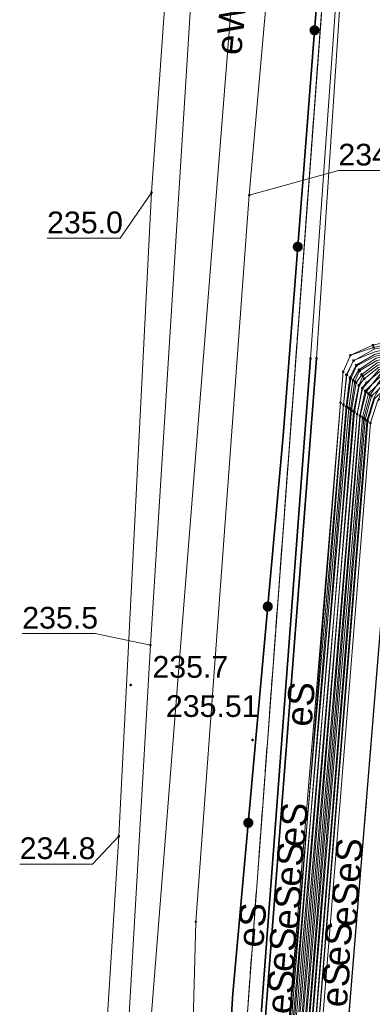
# Model space of a CAD drawing. Header units: metres. Extents: x 6603648 to 6604252, y 5739748 to 5740166.
# Tile 53 of 114: x 6603688 to 6603701, y 5740054 to 5740088. Entities that reach past the tile are written whole.
import ezdxf
from ezdxf.enums import TextEntityAlignment as Align

# ---------------------------------------------------------------- set-up
doc = ezdxf.new("R2010")
doc.units = ezdxf.units.M
doc.linetypes.add('PRZER1-1', pattern=[1, 0.5, -0.5])
doc.linetypes.add('PRZER3-1', pattern=[2, 1.5, -0.5])
doc.layers.get('0').update_dxf_attribs({"linetype": 'CONTINUOUS'})
for name, color, linetype, lineweight, true_color in [('GESDZI', 7, 'CONTINUOUS', 18, 0x008000), ('GESUZY', 7, 'CONTINUOUS', 18, 0x008000), ('GSLKOG', 7, 'CONTINUOUS', 35, 0x0a0909), ('GSLKRW', 7, 'CONTINUOUS', 25, 0x0a0909), ('GSPPRB', 7, 'CONTINUOUS', 18, 0x0a0909), ('GSPWPN', 7, 'CONTINUOUS', 13, 0x0a0909), ('GSPWPN_O', 7, 'CONTINUOUS', 13, 0x0a0909), ('GSPWPS', 7, 'CONTINUOUS', 13, 0x0a0909), ('GSPWPS_O', 7, 'CONTINUOUS', 13, 0x0a0909), ('GSSKOA', 7, 'CONTINUOUS', 18, 0x0a0909), ('GULEOR', 1, 'CONTINUOUS', 35, 0xff0000), ('GULESN', 1, 'CONTINUOUS', 18, 0xff0000), ('GULESN_O', 1, 'CONTINUOUS', 18, 0xff0000), ('GULEWN', 1, 'CONTINUOUS', 18, 0xff0000), ('GULEWN_O', 1, 'CONTINUOUS', 18, 0xff0000), ('GULTPR', 7, 'CONTINUOUS', 18, 0xff9100)]:
    doc.layers.add(name, color=color, linetype=linetype, lineweight=lineweight, true_color=true_color)
for name, color, linetype, true_color in [('GUPESH', 1, 'CONTINUOUS', 0xff0000), ('GUPESH_O', 1, 'CONTINUOUS', 0xff0000), ('GUPTSH', 7, 'CONTINUOUS', 0xff9100), ('GUPTSH_O', 7, 'CONTINUOUS', 0xff9100)]:
    doc.layers.add(name, color=color, linetype=linetype, true_color=true_color)
doc.styles.add('Arial', font='arial.ttf')

# ---------------------------------------------------------------- blocks, each defined once
blk = doc.blocks.new('GSPPRB0')
at = {"color": 0, "lineweight": 18}
blk.add_lwpolyline([(-0.007955, 0.0225), (0.007955, 0.0225), (0.0225, 0.007955), (0.0225, -0.007955), (0.007955, -0.0225), (-0.007955, -0.0225), (-0.0225, -0.007955), (-0.0225, 0.007955)], close=True, dxfattribs=at)
blk = doc.blocks.new('GUPESH1')
blk.add_hatch(color=0).paths.add_polyline_path([(0, 0.045), (-0.011647, 0.043467), (-0.0225, 0.038971), (-0.03182, 0.03182), (-0.038971, 0.0225), (-0.043467, 0.011647), (-0.045, 0), (-0.043467, -0.011647), (-0.038971, -0.0225), (-0.03182, -0.03182), (-0.0225, -0.038971), (-0.011647, -0.043467), (0, -0.045), (0.011647, -0.043467), (0.0225, -0.038971), (0.03182, -0.03182), (0.038971, -0.0225), (0.043467, -0.011647), (0.045, 0), (0.043467, 0.011647), (0.038971, 0.0225), (0.03182, 0.03182), (0.0225, 0.038971), (0.011647, 0.043467)])
blk = doc.blocks.new('GUPTSH1')
blk.add_hatch(color=0).paths.add_polyline_path([(0, 0.045), (-0.011647, 0.043467), (-0.0225, 0.038971), (-0.03182, 0.03182), (-0.038971, 0.0225), (-0.043467, 0.011647), (-0.045, 0), (-0.043467, -0.011647), (-0.038971, -0.0225), (-0.03182, -0.03182), (-0.0225, -0.038971), (-0.011647, -0.043467), (0, -0.045), (0.011647, -0.043467), (0.0225, -0.038971), (0.03182, -0.03182), (0.038971, -0.0225), (0.043467, -0.011647), (0.045, 0), (0.043467, 0.011647), (0.038971, 0.0225), (0.03182, 0.03182), (0.0225, 0.038971), (0.011647, 0.043467)])
blk = doc.blocks.new('GSPWPS1')
blk.add_hatch(color=0).paths.add_polyline_path([(0, 0.045), (-0.011647, 0.043467), (-0.0225, 0.038971), (-0.03182, 0.03182), (-0.038971, 0.0225), (-0.043467, 0.011647), (-0.045, 0), (-0.043467, -0.011647), (-0.038971, -0.0225), (-0.03182, -0.03182), (-0.0225, -0.038971), (-0.011647, -0.043467), (0, -0.045), (0.011647, -0.043467), (0.0225, -0.038971), (0.03182, -0.03182), (0.038971, -0.0225), (0.043467, -0.011647), (0.045, 0), (0.043467, 0.011647), (0.038971, 0.0225), (0.03182, 0.03182), (0.0225, 0.038971), (0.011647, 0.043467)])
blk = doc.blocks.new('GSPWPN1')
blk.add_hatch(color=0).paths.add_polyline_path([(0, 0.045), (-0.011647, 0.043467), (-0.0225, 0.038971), (-0.03182, 0.03182), (-0.038971, 0.0225), (-0.043467, 0.011647), (-0.045, 0), (-0.043467, -0.011647), (-0.038971, -0.0225), (-0.03182, -0.03182), (-0.0225, -0.038971), (-0.011647, -0.043467), (0, -0.045), (0.011647, -0.043467), (0.0225, -0.038971), (0.03182, -0.03182), (0.038971, -0.0225), (0.043467, -0.011647), (0.045, 0), (0.043467, 0.011647), (0.038971, 0.0225), (0.03182, 0.03182), (0.0225, 0.038971), (0.011647, 0.043467)])
blk = doc.blocks.new('GSLKOG2')
blk.add_hatch(color=0).paths.add_polyline_path([(0, 0.175), (-0.045293, 0.169037), (-0.0875, 0.151554), (-0.123744, 0.123744), (-0.151554, 0.0875), (-0.169037, 0.045293), (-0.175, 0), (-0.169037, -0.045293), (-0.151554, -0.0875), (-0.123744, -0.123744), (-0.0875, -0.151554), (-0.045293, -0.169037), (0, -0.175), (0.045293, -0.169037), (0.0875, -0.151554), (0.123744, -0.123744), (0.151554, -0.0875), (0.169037, -0.045293), (0.175, 0), (0.169037, 0.045293), (0.151554, 0.0875), (0.123744, 0.123744), (0.0875, 0.151554), (0.045293, 0.169037)])

msp = doc.modelspace()

# ---------------------------------------------------------------- linework, layer by layer
at = {"layer": 'GESDZI', "color": 96, "linetype": 'Continuous', "lineweight": 18, "true_color": 0x008000}
msp.add_line((6603692.92, 5740008.31), (6603701.36, 5740122.17), dxfattribs=at)
msp.add_lwpolyline([(6603704.324, 5740160.549), (6603701.36, 5740122.17), (6603692.92, 5740008.31), (6603701.42, 5739966.51), (6603701.39, 5739966.18), (6603691.714, 5739863.768)], dxfattribs=at)
at = {"layer": 'GESUZY', "color": 96, "linetype": 'PRZER1-1', "lineweight": 18, "true_color": 0x008000}
for points in [[(6603704.324, 5740160.549), (6603703.109, 5740144.81), (6603701.36, 5740122.17), (6603692.92, 5740008.31), (6603701.42, 5739966.51), (6603701.39, 5739966.18), (6603691.714, 5739863.768)], [(6603701.42, 5739966.51), (6603692.92, 5740008.31), (6603701.36, 5740122.17), (6603702.62, 5740123.39), (6603703.24, 5740124.01), (6603705.45, 5740125.02), (6603715.21, 5740131.65), (6603718.41, 5740131.44), (6603733.38, 5740130.47), (6603751.71, 5740129.25), (6603802.42, 5740125.83), (6603812.44, 5740125.15), (6603870.28, 5740121.29), (6603907.39, 5740118.81), (6603945.5, 5740116.26), (6603974.25, 5740114.35), (6604018.05, 5740111.43), (6604045.72, 5740109.58), (6604090.22, 5740106.61)]]:
    msp.add_lwpolyline(points, dxfattribs=at)
at = {"layer": 'GSLKOG', "color": 18, "linetype": 'Continuous', "lineweight": 35, "true_color": 0x0a0909}
msp.add_lwpolyline([(6603719.265, 5739878.713), (6603713.74, 5739905.82), (6603710.886, 5739920.094), (6603709.692, 5739926.138), (6603706.943, 5739939.546), (6603702.52, 5739961.061), (6603698.684, 5739980.298), (6603695.151, 5739996.89), (6603692.923, 5740008.238), (6603693.465, 5740018.621), (6603694.366, 5740032.062), (6603695.773, 5740054.164), (6603697.507, 5740073.423), (6603699.096, 5740093.969), (6603701.35, 5740122.08)], dxfattribs=at)
at = {"layer": 'GSLKRW', "color": 18, "linetype": 'Continuous', "lineweight": 25, "true_color": 0x0a0909}
msp.add_lwpolyline([(6603719.623, 5739907.764), (6603719.37, 5739910.02), (6603718.01, 5739918.93), (6603716.84, 5739924.9, 0.18154), (6603714.02, 5739930.19, -0.269275), (6603711.34, 5739939.4, 0.039751), (6603711.22, 5739941.45), (6603709.62, 5739949.73), (6603696.41, 5740012.1), (6603705.1, 5740118.58), (6603708.8, 5740118.29), (6603704.84, 5740070.9), (6603702.4, 5740041.46), (6603700.14, 5740012.41), (6603713.04, 5739950.38, 0.051914), (6603714.01, 5739946.48, 0.188776), (6603715.42, 5739945.03, 0.298634), (6603717.12, 5739945.95), (6603717.71, 5739946.86), (6603718.42, 5739947.99), (6603718.75, 5739939.7)], format="xyb", dxfattribs=at)
at = {"layer": 'GSSKOA', "color": 18, "linetype": 'PRZER3-1', "lineweight": 18, "true_color": 0x0a0909}
msp.add_lwpolyline([(6603700.14, 5740012.41), (6603702.4, 5740041.46), (6603704.84, 5740070.9), (6603708.8, 5740118.29), (6603705.1, 5740118.58), (6603696.41, 5740012.1), (6603709.62, 5739949.73), (6603713.04, 5739950.38)], close=True, dxfattribs=at)
at = {"layer": 'GULEOR', "color": 1, "linetype": 'Continuous', "lineweight": 35, "true_color": 0xff0000}
for points in [[(6603698.45, 5740076.1), (6603695.76, 5740040.28)], [(6603698.66, 5740076.1), (6603695.88, 5740040.31)]]:
    msp.add_lwpolyline(points, dxfattribs=at)
at = {"layer": 'GULESN', "color": 1, "linetype": 'Continuous', "lineweight": 18, "true_color": 0xff0000}
for points in [[(6603717.379, 5739884.591), (6603713.813, 5739902.234), (6603709.2, 5739924.766), (6603703.779, 5739951.216), (6603698.635, 5739976.702), (6603693.794, 5740000.208), (6603692.136, 5740008.341), (6603692.544, 5740022.334), (6603693.234, 5740031.742), (6603693.839, 5740040.002), (6603694.116, 5740042.536), (6603694.195, 5740045.472), (6603694.487, 5740056.643), (6603696.338, 5740081.74), (6603699.047, 5740112.527), (6603699.215, 5740123.042), (6603699.938, 5740134.181), (6603701.7, 5740153.306), (6603702.115, 5740159.049)], [(6603698.6, 5739971.8), (6603695.46, 5739988.24), (6603694.5, 5739989.78), (6603693.18, 5739992.07), (6603692.66, 5739994.23), (6603691.23, 5740000.55), (6603689.86, 5740008.58), (6603690.62, 5740031.78), (6603690.87, 5740044.5), (6603691.83, 5740059.6), (6603692.96, 5740081.83), (6603694.66, 5740105.96), (6603696.77, 5740129.76), (6603698.78, 5740150.92), (6603699.372, 5740157.185)], [(6603717.95, 5740088.84), (6603717.44, 5740089.18), (6603717.18, 5740089.17), (6603716.65, 5740088.93), (6603716.22, 5740088.64), (6603715.38, 5740088.52), (6603707.71, 5740089.13), (6603701.87, 5740089.62), (6603700.58, 5740089.63), (6603699.93, 5740089.48), (6603699.54, 5740089.07), (6603699.33, 5740088.4), (6603698.45, 5740076.1), (6603695.76, 5740040.28), (6603695.51, 5740027.84), (6603695.52, 5740020.39), (6603695.12, 5740014.3), (6603694.93, 5740012.81), (6603694.94, 5740011.25), (6603697.72, 5739997.29), (6603698.03, 5739996.12), (6603697.97, 5739995.1)], [(6603716.93, 5740087.32), (6603716.43, 5740087.66), (6603716.14, 5740087.86), (6603715.22, 5740088.23), (6603707.7, 5740088.97), (6603701.88, 5740089.53), (6603700.53, 5740089.52), (6603699.9, 5740089.27), (6603699.61, 5740088.98), (6603699.48, 5740088.47), (6603698.66, 5740076.1), (6603695.88, 5740040.31), (6603695.74, 5740027.6), (6603695.62, 5740020.36), (6603695.36, 5740014.2), (6603695.17, 5740012.83), (6603695.16, 5740011.14), (6603697.85, 5739997.33), (6603698.42, 5739995.86), (6603698.05, 5739994.71)], [(6603713.16, 5740081.69), (6603712.69, 5740081.99), (6603712.27, 5740082.28), (6603711.71, 5740082.15), (6603711.17, 5740081.3), (6603707.86, 5740078.41), (6603706.99, 5740077.92), (6603705.91, 5740077.61), (6603700.65, 5740076.42), (6603699.94, 5740076.02), (6603699.69, 5740075.54), (6603699.59, 5740074.51), (6603697.05, 5740045.28), (6603696.89, 5740043.98), (6603697.07, 5740041.36), (6603700.91, 5740034.48), (6603701.74, 5740033), (6603702.09, 5740029.44), (6603702.28, 5740027.57), (6603701.34, 5740014.76), (6603701.5, 5740011.5)], [(6603713.26, 5740081.83), (6603712.77, 5740082.15), (6603712.24, 5740082.53), (6603711.66, 5740082.28), (6603711.05, 5740081.42), (6603707.76, 5740078.55), (6603706.91, 5740078.07), (6603705.88, 5740077.77), (6603700.61, 5740076.56), (6603699.83, 5740076.21), (6603699.58, 5740075.64), (6603699.49, 5740074.57), (6603697.05, 5740045.28)], [(6603712.95, 5740081.38), (6603712.46, 5740081.7), (6603711.88, 5740081.75), (6603711.29, 5740081.18), (6603707.96, 5740078.27), (6603707.07, 5740077.77), (6603705.94, 5740077.44), (6603700.69, 5740076.25), (6603700.03, 5740075.87), (6603699.81, 5740075.44), (6603699.68, 5740074.44), (6603697.16, 5740045.28), (6603697.01, 5740043.97), (6603697.2, 5740041.51), (6603701.07, 5740034.57), (6603701.92, 5740033.03), (6603702.22, 5740029.44), (6603702.4, 5740027.57), (6603701.43, 5740014.73), (6603701.59, 5740011.48), (6603702.08, 5740008.43), (6603703.77, 5740000.39), (6603708.6, 5739977.65), (6603709.69, 5739973.13)], [(6603712.86, 5740081.24), (6603712.36, 5740081.57), (6603711.95, 5740081.58), (6603711.41, 5740081.06), (6603708.07, 5740078.12), (6603707.14, 5740077.61), (6603705.96, 5740077.27), (6603700.72, 5740076.11), (6603700.12, 5740075.71), (6603699.92, 5740075.35), (6603699.78, 5740074.38), (6603697.27, 5740045.28), (6603697.14, 5740043.96), (6603697.33, 5740041.65), (6603701.23, 5740034.65), (6603702.07, 5740033.05), (6603702.35, 5740029.44), (6603702.53, 5740027.56), (6603701.53, 5740014.7), (6603701.68, 5740011.47), (6603702.17, 5740008.41), (6603703.85, 5740000.4), (6603708.68, 5739977.68), (6603709.83, 5739973.2)], [(6603712.61, 5740080.86), (6603712.11, 5740081.19), (6603711.82, 5740081.1), (6603708.23, 5740078.08), (6603707.4, 5740077.65), (6603705.89, 5740077.7), (6603700.63, 5740076.48), (6603699.83, 5740076.21), (6603699.58, 5740075.64), (6603699.49, 5740074.57), (6603697.16, 5740045.28), (6603697.01, 5740043.97), (6603697.2, 5740041.51), (6603701.07, 5740034.57), (6603701.92, 5740033.03), (6603702.21, 5740029.44), (6603702.16, 5740027.58), (6603701.25, 5740014.79), (6603701.41, 5740011.51), (6603701.9, 5740008.46), (6603703.61, 5740000.36), (6603708.42, 5739977.61), (6603708.91, 5739974.33)], [(6603712.53, 5740080.74), (6603712.05, 5740081.06), (6603711.82, 5740081.1), (6603708.23, 5740078.08), (6603707.4, 5740077.65), (6603705.89, 5740077.7), (6603700.63, 5740076.48), (6603699.83, 5740076.21), (6603699.58, 5740075.64), (6603699.49, 5740074.57), (6603697.16, 5740045.28), (6603697.01, 5740043.97), (6603697.2, 5740041.51), (6603701.07, 5740034.57), (6603701.92, 5740033.03), (6603702.21, 5740029.44), (6603702.16, 5740027.58), (6603701.25, 5740014.79), (6603701.41, 5740011.51), (6603701.9, 5740008.46), (6603703.61, 5740000.36), (6603708.42, 5739977.61), (6603708.91, 5739974.33)], [(6603712.28, 5740080.37), (6603711.78, 5740080.71), (6603711.42, 5740080.58), (6603708.4, 5740078.03), (6603707.53, 5740077.54), (6603705.92, 5740077.53), (6603700.67, 5740076.33), (6603699.94, 5740076.03), (6603699.71, 5740075.53), (6603699.59, 5740074.5), (6603697.27, 5740045.28), (6603697.14, 5740043.96), (6603697.33, 5740041.65), (6603701.23, 5740034.65), (6603702.07, 5740033.05), (6603702.33, 5740029.44), (6603702.28, 5740027.57), (6603701.34, 5740014.76), (6603701.49, 5740011.5), (6603701.98, 5740008.45), (6603703.69, 5740000.38), (6603704.04, 5739998.51)], [(6603712.2, 5740080.25), (6603711.69, 5740080.59), (6603711.42, 5740080.58), (6603708.4, 5740078.03), (6603707.53, 5740077.54), (6603705.92, 5740077.53), (6603700.67, 5740076.33), (6603699.94, 5740076.03), (6603699.71, 5740075.53), (6603699.59, 5740074.5), (6603697.27, 5740045.28), (6603697.14, 5740043.96), (6603697.33, 5740041.65), (6603701.23, 5740034.65), (6603702.07, 5740033.05), (6603702.33, 5740029.44), (6603702.28, 5740027.57), (6603701.34, 5740014.76), (6603701.49, 5740011.5), (6603701.98, 5740008.45), (6603703.69, 5740000.38), (6603704.04, 5739998.51)], [(6603711.95, 5740079.87), (6603711.46, 5740080.2), (6603711.07, 5740080.11), (6603708.56, 5740077.99), (6603707.65, 5740077.42), (6603705.95, 5740077.36), (6603700.7, 5740076.18), (6603700.04, 5740075.85), (6603699.84, 5740075.41), (6603699.71, 5740074.42), (6603697.39, 5740045.29), (6603697.26, 5740043.94), (6603697.46, 5740041.79), (6603701.39, 5740034.74), (6603702.23, 5740033.07), (6603702.45, 5740029.44), (6603702.39, 5740027.57), (6603701.42, 5740014.73), (6603701.57, 5740011.48), (6603702.06, 5740008.43), (6603708.58, 5739977.65), (6603709.02, 5739974.37)], [(6603711.87, 5740079.76), (6603711.37, 5740080.09), (6603711.07, 5740080.11), (6603708.56, 5740077.99), (6603707.65, 5740077.42), (6603705.95, 5740077.36), (6603700.7, 5740076.18), (6603700.04, 5740075.85), (6603699.84, 5740075.41), (6603699.71, 5740074.42), (6603697.39, 5740045.29), (6603697.26, 5740043.94), (6603697.46, 5740041.79), (6603701.39, 5740034.74), (6603702.23, 5740033.07), (6603702.45, 5740029.44), (6603702.39, 5740027.57), (6603701.42, 5740014.73), (6603701.57, 5740011.48), (6603702.06, 5740008.43), (6603708.58, 5739977.65), (6603709.02, 5739974.37)], [(6603711.64, 5740079.41), (6603711.13, 5740079.75), (6603710.74, 5740079.67), (6603708.72, 5740077.95), (6603707.78, 5740077.3), (6603705.98, 5740077.18), (6603700.74, 5740076.03), (6603700.15, 5740075.67), (6603699.98, 5740075.3), (6603699.83, 5740074.34), (6603697.51, 5740045.29), (6603697.39, 5740043.93), (6603697.59, 5740041.93), (6603701.55, 5740034.82), (6603702.39, 5740033.1), (6603702.57, 5740029.44), (6603702.51, 5740027.57), (6603701.51, 5740014.71), (6603701.65, 5740011.47), (6603702.14, 5740008.42), (6603708.66, 5739977.67), (6603709.94, 5739975.63)], [(6603711.56, 5740079.29), (6603711.06, 5740079.62), (6603710.74, 5740079.67), (6603708.72, 5740077.95), (6603707.78, 5740077.3), (6603705.98, 5740077.18), (6603700.74, 5740076.03), (6603700.15, 5740075.67), (6603699.98, 5740075.3), (6603699.83, 5740074.34), (6603697.51, 5740045.29), (6603697.39, 5740043.93), (6603697.59, 5740041.93), (6603701.55, 5740034.82), (6603702.39, 5740033.1), (6603702.57, 5740029.44), (6603702.51, 5740027.57), (6603701.51, 5740014.71), (6603701.65, 5740011.47), (6603702.14, 5740008.42), (6603708.66, 5739977.67), (6603709.94, 5739975.63)], [(6603711.3, 5740078.9), (6603710.82, 5740079.22), (6603710.36, 5740079.18), (6603708.89, 5740077.9), (6603707.9, 5740077.19), (6603706.01, 5740077.01), (6603700.78, 5740075.87), (6603700.26, 5740075.49), (6603700.12, 5740075.17), (6603699.94, 5740074.26), (6603697.63, 5740045.29), (6603697.52, 5740043.92), (6603697.71, 5740042.08), (6603701.7, 5740034.91), (6603702.55, 5740033.12), (6603702.69, 5740029.43), (6603702.63, 5740027.56), (6603701.59, 5740014.68), (6603701.73, 5740011.46), (6603702.21, 5740008.4), (6603708.73, 5739977.69), (6603709.99, 5739975.91)], [(6603711.21, 5740078.77), (6603710.74, 5740079.08), (6603710.36, 5740079.18), (6603708.89, 5740077.9), (6603707.9, 5740077.19), (6603706.01, 5740077.01), (6603700.78, 5740075.87), (6603700.26, 5740075.49), (6603700.12, 5740075.17), (6603699.94, 5740074.26), (6603697.63, 5740045.29), (6603697.52, 5740043.92), (6603697.71, 5740042.08), (6603701.7, 5740034.91), (6603702.55, 5740033.12), (6603702.69, 5740029.43), (6603702.63, 5740027.56), (6603701.59, 5740014.68), (6603701.73, 5740011.46), (6603702.21, 5740008.4), (6603708.73, 5739977.69), (6603709.99, 5739975.91)], [(6603710.96, 5740078.4), (6603710.48, 5740078.72), (6603710, 5740078.7), (6603709.05, 5740077.86), (6603708.02, 5740077.07), (6603706.03, 5740076.87), (6603700.82, 5740075.72), (6603700.25, 5740075.06), (6603700.06, 5740074.18), (6603697.75, 5740045.29), (6603697.65, 5740043.9), (6603697.85, 5740042.22), (6603701.86, 5740034.99), (6603702.71, 5740033.15), (6603702.81, 5740029.43), (6603702.74, 5740027.56), (6603701.68, 5740014.65), (6603701.8, 5740011.45), (6603702.29, 5740008.39), (6603704.09, 5740000.44), (6603704.07, 5739998.57)], [(6603710.87, 5740078.27), (6603710.39, 5740078.59), (6603710, 5740078.7), (6603709.05, 5740077.86), (6603708.02, 5740077.07), (6603706.03, 5740076.87), (6603700.82, 5740075.72), (6603700.25, 5740075.06), (6603700.06, 5740074.18), (6603697.75, 5740045.29), (6603697.65, 5740043.9), (6603697.85, 5740042.22), (6603701.86, 5740034.99), (6603702.71, 5740033.15), (6603702.81, 5740029.43), (6603702.74, 5740027.56), (6603701.68, 5740014.65), (6603701.8, 5740011.45), (6603702.29, 5740008.39), (6603704.09, 5740000.44), (6603704.07, 5739998.57)], [(6603710.59, 5740077.84), (6603710.1, 5740078.16), (6603709.59, 5740078.16), (6603709.22, 5740077.81), (6603708.15, 5740076.95), (6603706.06, 5740076.71), (6603700.86, 5740075.56), (6603700.38, 5740074.95), (6603700.17, 5740074.11), (6603697.87, 5740045.29), (6603697.78, 5740043.89), (6603697.98, 5740042.37), (6603702.02, 5740035.07), (6603702.87, 5740033.17), (6603702.93, 5740029.43), (6603702.86, 5740027.55), (6603701.76, 5740014.62), (6603701.88, 5740011.43), (6603702.37, 5740008.37), (6603708.89, 5739977.73), (6603710.05, 5739976.2)], [(6603710.5, 5740077.7), (6603710.01, 5740078.03), (6603709.59, 5740078.16), (6603709.22, 5740077.81), (6603708.15, 5740076.95), (6603706.06, 5740076.71), (6603700.86, 5740075.56), (6603700.38, 5740074.95), (6603700.17, 5740074.11), (6603697.87, 5740045.29), (6603697.78, 5740043.89), (6603697.98, 5740042.37), (6603702.02, 5740035.07), (6603702.87, 5740033.17), (6603702.93, 5740029.43), (6603702.86, 5740027.55), (6603701.76, 5740014.62), (6603701.88, 5740011.43), (6603702.37, 5740008.37), (6603708.89, 5739977.73), (6603710.05, 5739976.2)], [(6603710.25, 5740077.34), (6603709.76, 5740077.67), (6603709.23, 5740077.69), (6603709.02, 5740077.5), (6603708.27, 5740076.84), (6603706.08, 5740076.55), (6603700.9, 5740075.41), (6603700.51, 5740074.84), (6603700.29, 5740074.03), (6603697.99, 5740045.3), (6603697.91, 5740043.88), (6603698.11, 5740042.52), (6603702.18, 5740035.16), (6603703.02, 5740033.19), (6603703.05, 5740029.43), (6603702.98, 5740027.55), (6603701.85, 5740014.59), (6603701.96, 5740011.42), (6603702.45, 5740008.36), (6603708.97, 5739977.75), (6603710.1, 5739976.48)], [(6603710.17, 5740077.21), (6603709.68, 5740077.54), (6603709.23, 5740077.69), (6603709.02, 5740077.5), (6603708.27, 5740076.84), (6603706.08, 5740076.55), (6603700.9, 5740075.41), (6603700.51, 5740074.84), (6603700.29, 5740074.03), (6603697.99, 5740045.3), (6603697.91, 5740043.88), (6603698.11, 5740042.52), (6603702.18, 5740035.16), (6603703.02, 5740033.19), (6603703.05, 5740029.43), (6603702.98, 5740027.55), (6603701.85, 5740014.59), (6603701.96, 5740011.42), (6603702.45, 5740008.36), (6603708.97, 5739977.75), (6603710.1, 5739976.48)], [(6603709.98, 5740076.94), (6603709.46, 5740077.29), (6603707.89, 5740077.27), (6603706.86, 5740077.19), (6603705.99, 5740077.12), (6603700.76, 5740075.95), (6603700.22, 5740075.55), (6603700.03, 5740075.26), (6603699.87, 5740074.31), (6603697.39, 5740045.29), (6603697.26, 5740043.94), (6603697.46, 5740041.79), (6603701.39, 5740034.74), (6603702.23, 5740033.07), (6603702.48, 5740029.44), (6603702.65, 5740027.56), (6603701.62, 5740014.67), (6603701.77, 5740011.45), (6603702.25, 5740008.4), (6603703.93, 5740000.42), (6603708.77, 5739977.7), (6603709.97, 5739973.28)], [(6603709.9, 5740076.81), (6603709.36, 5740077.17), (6603707.87, 5740077.1), (6603706.85, 5740077.01), (6603706.02, 5740076.96), (6603700.8, 5740075.79), (6603700.31, 5740075.4), (6603700.13, 5740075.17), (6603699.97, 5740074.25), (6603697.51, 5740045.29), (6603697.39, 5740043.93), (6603697.59, 5740041.93), (6603701.55, 5740034.82), (6603702.39, 5740033.1), (6603702.61, 5740029.44), (6603702.77, 5740027.56), (6603701.71, 5740014.64), (6603701.85, 5740011.44), (6603702.34, 5740008.38), (6603704.01, 5740000.43), (6603708.86, 5739977.72), (6603710.12, 5739973.35)], [(6603709.68, 5740076.48), (6603709.15, 5740076.84), (6603707.82, 5740076.92), (6603706.84, 5740076.84), (6603706.04, 5740076.8), (6603700.84, 5740075.64), (6603700.39, 5740075.27), (6603700.24, 5740075.08), (6603700.06, 5740074.18), (6603697.63, 5740045.29), (6603697.52, 5740043.92), (6603697.71, 5740042.08), (6603701.7, 5740034.91), (6603702.55, 5740033.12), (6603702.74, 5740029.44), (6603702.9, 5740027.55), (6603701.8, 5740014.61), (6603701.94, 5740011.42), (6603702.43, 5740008.36), (6603704.1, 5740000.44), (6603708.95, 5739977.75), (6603710.26, 5739973.42)], [(6603709.59, 5740076.35), (6603709.1, 5740076.68), (6603707.79, 5740076.75), (6603706.84, 5740076.69), (6603706.07, 5740076.64), (6603700.88, 5740075.49), (6603700.34, 5740074.98), (6603700.16, 5740074.12), (6603697.75, 5740045.29), (6603697.65, 5740043.9), (6603697.85, 5740042.22), (6603701.86, 5740034.99), (6603702.71, 5740033.15), (6603702.87, 5740029.44), (6603703.02, 5740027.55), (6603701.9, 5740014.58), (6603702.03, 5740011.41), (6603702.52, 5740008.35), (6603704.17, 5740000.45), (6603709.03, 5739977.77), (6603709.4, 5739972.99), (6603709.34, 5739971.93)], [(6603709.13, 5740075.66), (6603708.59, 5740076.02), (6603707.7, 5740076.39), (6603706.83, 5740076.53), (6603706.1, 5740076.47), (6603700.92, 5740075.33), (6603700.45, 5740074.89), (6603700.25, 5740074.06), (6603697.87, 5740045.29), (6603697.78, 5740043.89), (6603697.98, 5740042.37), (6603702.02, 5740035.07), (6603702.87, 5740033.17), (6603703, 5740029.44), (6603703.14, 5740027.54), (6603701.98, 5740014.55), (6603702.12, 5740011.4), (6603702.61, 5740008.33), (6603704.25, 5740000.47), (6603709.12, 5739977.79), (6603709.57, 5739973.07), (6603709.48, 5739971.87)], [(6603709.06, 5740075.55), (6603708.52, 5740075.91), (6603707.67, 5740076.22), (6603706.82, 5740076.37), (6603706.12, 5740076.3), (6603700.95, 5740075.17), (6603700.56, 5740074.8), (6603700.34, 5740073.99), (6603697.99, 5740045.3), (6603697.91, 5740043.88), (6603698.11, 5740042.52), (6603702.18, 5740035.16), (6603703.02, 5740033.19), (6603703.13, 5740029.44), (6603703.27, 5740027.54), (6603702.08, 5740014.52), (6603702.21, 5740011.38), (6603702.7, 5740008.31), (6603704.33, 5740000.48), (6603709.21, 5739977.81), (6603709.74, 5739973.16), (6603709.61, 5739971.8)], [(6603708.55, 5740074.79), (6603708.05, 5740075.12), (6603707.62, 5740075.56), (6603706.89, 5740076.02), (6603706.11, 5740076.39), (6603700.93, 5740075.24), (6603700.64, 5740074.73), (6603700.4, 5740073.95), (6603698.11, 5740045.3), (6603698.04, 5740043.86), (6603698.25, 5740042.67), (6603702.35, 5740035.25), (6603703.18, 5740033.22), (6603703.17, 5740029.43), (6603703.09, 5740027.54), (6603701.93, 5740014.56), (6603702.04, 5740011.41), (6603702.53, 5740008.34), (6603709.04, 5739977.77), (6603710.4, 5739973.49), (6603710.17, 5739971.52)], [(6603708.85, 5740075.24), (6603708.35, 5740075.58), (6603707.63, 5740076.05), (6603706.81, 5740076.2), (6603706.15, 5740076.14), (6603700.99, 5740075.01), (6603700.66, 5740074.71), (6603700.43, 5740073.93), (6603698.11, 5740045.3), (6603698.04, 5740043.86), (6603698.25, 5740042.67), (6603702.35, 5740035.25), (6603703.18, 5740033.22), (6603703.26, 5740029.44), (6603703.39, 5740027.53), (6603702.17, 5740014.49), (6603702.3, 5740011.37), (6603702.78, 5740008.3), (6603704.41, 5740000.49), (6603709.29, 5739977.84), (6603709.91, 5739973.24), (6603709.74, 5739971.74)], [(6603708.46, 5740074.65), (6603707.95, 5740074.99), (6603707.5, 5740075.41), (6603706.79, 5740075.86), (6603706.14, 5740076.22), (6603700.97, 5740075.09), (6603700.77, 5740074.62), (6603700.52, 5740073.87), (6603698.23, 5740045.3), (6603698.17, 5740043.85), (6603698.38, 5740042.82), (6603702.47, 5740035.31), (6603703.34, 5740033.24), (6603703.29, 5740029.43), (6603703.21, 5740027.54), (6603702.02, 5740014.54), (6603702.12, 5740011.4), (6603702.61, 5740008.33), (6603709.12, 5739977.79), (6603710.58, 5739973.58), (6603710.3, 5739971.46)], [(6603708.76, 5740075.1), (6603708.28, 5740075.42), (6603707.59, 5740075.88), (6603706.8, 5740076.03), (6603706.18, 5740075.97), (6603701.03, 5740074.86), (6603700.77, 5740074.62), (6603700.52, 5740073.87), (6603698.23, 5740045.3), (6603698.17, 5740043.85), (6603698.38, 5740042.82), (6603702.47, 5740035.31), (6603703.34, 5740033.24), (6603703.39, 5740029.44), (6603703.51, 5740027.53), (6603702.26, 5740014.46), (6603702.39, 5740011.35), (6603702.85, 5740008.29), (6603704.5, 5740000.51), (6603709.38, 5739977.86), (6603710.08, 5739973.33), (6603709.87, 5739971.67)], [(6603699.49, 5740074.57), (6603697.05, 5740045.28), (6603696.89, 5740043.98), (6603697.07, 5740041.36), (6603700.91, 5740034.48), (6603701.74, 5740033), (6603702.09, 5740029.44), (6603702.16, 5740027.58)]]:
    msp.add_lwpolyline(points, dxfattribs=at)
at = {"layer": 'GULEWN', "color": 1, "linetype": 'Continuous', "lineweight": 18, "true_color": 0xff0000}
msp.add_line((6603692.25, 5740044.46), (6603698.794, 5740127.242), dxfattribs=at)
at = {"layer": 'GULTPR', "color": 30, "linetype": 'Continuous', "lineweight": 18, "true_color": 0xff9100}
msp.add_lwpolyline([(6603700.587, 5740158.011), (6603700.37, 5740155.39), (6603696.76, 5740119.3), (6603694.75, 5740095.41), (6603692.92, 5740066.2), (6603691.63, 5740043.89), (6603691.942, 5740035.65)], dxfattribs=at)
at = {"layer": 'GUPESH_O', "color": 1, "linetype": 'Continuous', "lineweight": 13, "true_color": 0xff0000, "flags": 128}
for points in [[(6603696.338, 5740081.74), (6603699.415, 5740082.593), (6603701.935, 5740082.593)], [(6603692.952, 5740081.808), (6603691.871, 5740080.252), (6603689.351, 5740080.252)], [(6603691.828, 5740059.598), (6603690.924, 5740058.633), (6603688.404, 5740058.633)]]:
    msp.add_lwpolyline(points, dxfattribs=at)
at = {"layer": 'GUPTSH_O', "color": 30, "linetype": 'Continuous', "lineweight": 13, "true_color": 0xff9100, "flags": 128}
msp.add_lwpolyline([(6603692.92, 5740066.2), (6603691.012, 5740066.596), (6603688.492, 5740066.596)], dxfattribs=at)

# ---------------------------------------------------------------- block references
at = {"layer": 'GSLKOG', "color": 18, "linetype": 'Continuous', "lineweight": 35, "true_color": 0x0a0909}
for p, rotation in [((6603698.591, 5740087.435), 85.57887911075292), ((6603698.591, 5740087.435), 85.57887911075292), ((6603698.012, 5740079.957), 85.57887911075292), ((6603698.012, 5740079.957), 85.57887911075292), ((6603696.976, 5740067.529), 84.8539283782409), ((6603696.976, 5740067.529), 84.8539283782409), ((6603696.304, 5740060.059), 84.8539283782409), ((6603696.304, 5740060.059), 84.8539283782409)]:
    msp.add_blockref('GSLKOG2', p, dxfattribs=dict(at, rotation=rotation))
at = {"layer": 'GSPPRB', "color": 18, "linetype": 'Continuous', "lineweight": 18, "true_color": 0x0a0909, "rotation": 90}
for p in [(6603692.96, 5740081.83), (6603698.45, 5740076.1), (6603698.66, 5740076.1), (6603699.83, 5740076.21), (6603699.83, 5740076.21), (6603699.94, 5740076.03), (6603699.94, 5740076.02), (6603700.03, 5740075.87), (6603700.04, 5740075.85), (6603699.58, 5740075.64), (6603699.58, 5740075.64), (6603699.69, 5740075.54), (6603699.71, 5740075.53), (6603699.81, 5740075.44), (6603699.84, 5740075.41), (6603700.12, 5740075.71), (6603700.15, 5740075.67), (6603700.22, 5740075.55), (6603700.26, 5740075.49), (6603700.31, 5740075.4), (6603699.92, 5740075.35), (6603699.98, 5740075.3), (6603700.03, 5740075.26), (6603700.12, 5740075.17), (6603700.13, 5740075.17), (6603700.24, 5740075.08), (6603700.25, 5740075.06), (6603700.39, 5740075.27), (6603700.34, 5740074.98), (6603700.38, 5740074.95), (6603700.45, 5740074.89), (6603700.51, 5740074.84), (6603700.56, 5740074.8), (6603699.49, 5740074.57), (6603699.49, 5740074.57), (6603699.49, 5740074.57), (6603699.59, 5740074.51), (6603699.59, 5740074.5), (6603699.68, 5740074.44), (6603699.71, 5740074.42), (6603699.78, 5740074.38), (6603699.83, 5740074.34), (6603699.87, 5740074.31), (6603699.94, 5740074.26), (6603699.97, 5740074.25), (6603700.06, 5740074.18), (6603700.06, 5740074.18), (6603700.16, 5740074.12), (6603700.17, 5740074.11), (6603700.25, 5740074.06), (6603700.29, 5740074.03), (6603700.34, 5740073.99), (6603700.4, 5740073.95), (6603700.43, 5740073.93), (6603700.52, 5740073.87), (6603700.52, 5740073.87), (6603691.83, 5740059.6), (6603694.487, 5740056.643)]:
    msp.add_blockref('GSPPRB0', p, dxfattribs=at)
at = {"layer": 'GSPWPN', "color": 18, "linetype": 'Continuous', "lineweight": 13, "true_color": 0x0a0909, "rotation": 90}
msp.add_blockref('GSPWPN1', (6603692.24, 5740064.82), dxfattribs=at)
at = {"layer": 'GSPWPS', "color": 18, "linetype": 'Continuous', "lineweight": 13, "true_color": 0x0a0909, "rotation": 90}
msp.add_blockref('GSPWPS1', (6603696.45, 5740062.92), dxfattribs=at)
at = {"layer": 'GUPESH', "color": 1, "linetype": 'Continuous', "lineweight": 5, "true_color": 0xff0000, "rotation": 90}
for p in [(6603692.96, 5740081.83), (6603696.338, 5740081.74), (6603700.61, 5740076.56), (6603700.63, 5740076.48), (6603698.45, 5740076.1), (6603698.66, 5740076.1), (6603699.83, 5740076.21), (6603699.83, 5740076.21), (6603699.94, 5740076.03), (6603699.94, 5740076.02), (6603700.03, 5740075.87), (6603700.04, 5740075.85), (6603700.12, 5740075.71), (6603699.58, 5740075.64), (6603699.58, 5740075.64), (6603699.69, 5740075.54), (6603699.71, 5740075.53), (6603699.81, 5740075.44), (6603699.84, 5740075.41), (6603699.92, 5740075.35), (6603700.15, 5740075.67), (6603700.22, 5740075.55), (6603700.26, 5740075.49), (6603700.31, 5740075.4), (6603699.98, 5740075.3), (6603700.03, 5740075.26), (6603700.12, 5740075.17), (6603700.13, 5740075.17), (6603700.24, 5740075.08), (6603700.25, 5740075.06), (6603700.39, 5740075.27), (6603700.34, 5740074.98), (6603700.38, 5740074.95), (6603700.45, 5740074.89), (6603700.51, 5740074.84), (6603700.56, 5740074.8), (6603699.49, 5740074.57), (6603699.49, 5740074.57), (6603699.49, 5740074.57), (6603699.59, 5740074.51), (6603699.59, 5740074.5), (6603699.68, 5740074.44), (6603699.71, 5740074.42), (6603699.78, 5740074.38), (6603699.83, 5740074.34), (6603699.87, 5740074.31), (6603699.94, 5740074.26), (6603699.97, 5740074.25), (6603700.06, 5740074.18), (6603700.06, 5740074.18), (6603700.16, 5740074.12), (6603700.17, 5740074.11), (6603700.25, 5740074.06), (6603700.29, 5740074.03), (6603700.34, 5740073.99), (6603700.4, 5740073.95), (6603700.43, 5740073.93), (6603700.52, 5740073.87), (6603700.52, 5740073.87), (6603691.83, 5740059.6)]:
    msp.add_blockref('GUPESH1', p, dxfattribs=at)
at = {"layer": 'GUPTSH', "color": 30, "linetype": 'Continuous', "lineweight": 5, "true_color": 0xff9100, "rotation": 90}
msp.add_blockref('GUPTSH1', (6603692.92, 5740066.2), dxfattribs=at)

# ---------------------------------------------------------------- texts
at = {"layer": 'GSPWPN_O', "color": 18, "linetype": 'Continuous', "lineweight": 0, "true_color": 0x0a0909, "style": 'Arial'}
msp.add_text('235.7', height=0.75, rotation=360, dxfattribs=at).set_placement((6603692.99, 5740065.07))
at = {"layer": 'GSPWPS_O', "color": 18, "linetype": 'Continuous', "lineweight": 0, "true_color": 0x0a0909, "style": 'Arial'}
msp.add_text('235.51', height=0.75, rotation=360, dxfattribs=at).set_placement((6603693.456, 5740063.717))
at = {"layer": 'GULESN_O', "color": 1, "linetype": 'Continuous', "lineweight": 0, "true_color": 0xff0000, "style": 'Arial'}
for rotation, p in [(85.5585, (6603698.549, 5740064.126)), (85.1155, (6603698.31, 5740059.957)), (85.4284, (6603700.2, 5740058.732)), (85.4517, (6603698.177, 5740058.597)), (85.4604, (6603698.099, 5740057.115)), (85.4284, (6603700.09, 5740057.213)), (85.7053, (6603696.874, 5740056.496)), (85.4517, (6603699.84, 5740055.84)), (85.238, (6603697.92, 5740055.651)), (85.238, (6603699.763, 5740054.429)), (85.4604, (6603697.867, 5740054.192))]:
    msp.add_text('eS', height=0.9, rotation=rotation, dxfattribs=at).set_placement(p, align=Align.CENTER)
at = {"layer": 'GULEWN_O', "color": 1, "linetype": 'Continuous', "lineweight": 0, "true_color": 0xff0000, "style": 'Arial'}
msp.add_text('eW', height=0.9, rotation=84.3236, dxfattribs=at).set_placement((6603696.146, 5740087.489), align=Align.CENTER)
at = {"layer": 'GUPESH_O', "color": 1, "linetype": 'Continuous', "lineweight": 0, "true_color": 0xff0000, "style": 'Arial'}
for s, p in [('234.7', (6603699.415, 5740082.765)), ('235.0', (6603689.351, 5740080.424)), ('234.8', (6603688.404, 5740058.806))]:
    msp.add_text(s, height=0.75, rotation=360, dxfattribs=at).set_placement(p)
at = {"layer": 'GUPTSH_O', "color": 30, "linetype": 'Continuous', "lineweight": 0, "true_color": 0xff9100, "style": 'Arial'}
msp.add_text('235.5', height=0.75, rotation=360, dxfattribs=at).set_placement((6603688.492, 5740066.768))

doc.saveas('drawing.dxf')
